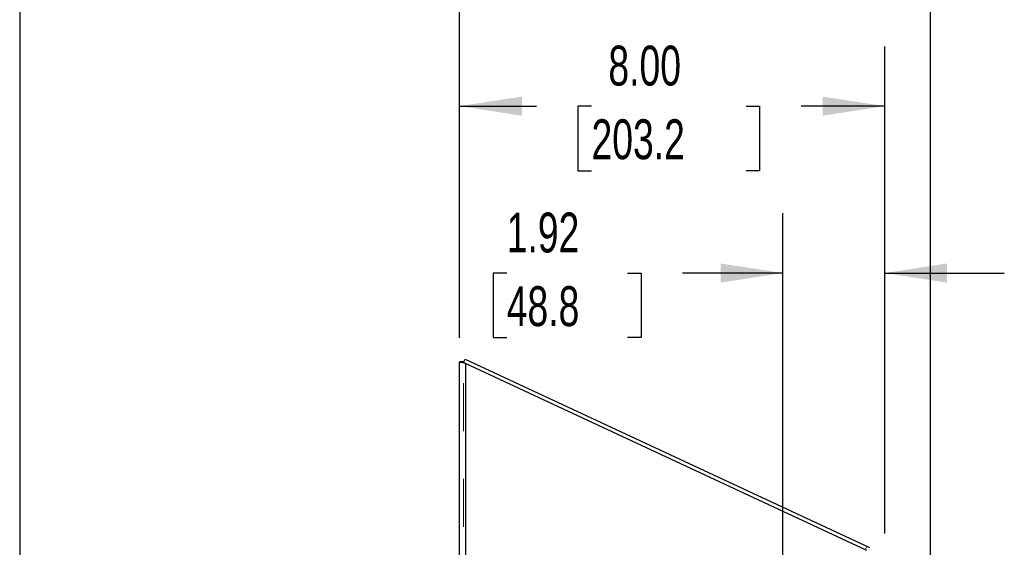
# Model space of a CAD drawing. Header units: inches. Extents: x 0.2 to 10.8, y 0.2 to 8.2.
# Tile 33 of 68: x 0.2 to 2.3, y 5.2 to 6.3. Entities that reach past the tile are written whole.
import ezdxf

# ---------------------------------------------------------------- set-up
doc = ezdxf.new("R2010")
doc.units = ezdxf.units.IN
doc.header["$MEASUREMENT"] = 0
doc.linetypes.add('HIDDEN', pattern=[0.075, 0.05, -0.025])
doc.layers.add('DIMENSIONS', color=140, linetype='Continuous')
doc.layers.add('TEXT', color=140, linetype='Continuous')
doc.styles.add('SLDTEXTSTYLE0', font='TXT', dxfattribs={"width": 0.7})
doc.dimstyles.new('SLDDIMSTYLE0', dxfattribs={"dimtxt": 0.084961, "dimasz": 0.13, "dimexe": 0, "dimexo": 0.0625, "dimgap": 0.02124, "dimtad": 0, "dimtih": 1, "dimtoh": 1, "dimlfac": 9, "dimrnd": 1e-09, "dimzin": 12, "dimdsep": 46, "dimtxsty": 'SLDTEXTSTYLE0', "dimsah": 1, "dimcen": 0.09, "dimadec": 0, "dimazin": 3, "dimtfac": 1, "dimtofl": 0, "dimtmove": 0, "dimatfit": 3, "dimfxl": 0, "dimfrac": 2, "dimtolj": 1, "dimtzin": 12, "dimarcsym": 0})
doc.dimstyles.new('SLDDIMSTYLE1', dxfattribs={"dimtxt": 0.084961, "dimasz": 0.13, "dimexe": 0, "dimexo": 0.0625, "dimgap": 0.02124, "dimtad": 0, "dimtih": 1, "dimtoh": 1, "dimlfac": 9, "dimrnd": 1e-09, "dimzin": 12, "dimdsep": 46, "dimtxsty": 'SLDTEXTSTYLE0', "dimsah": 1, "dimcen": 0.09, "dimadec": 0, "dimazin": 3, "dimtfac": 1, "dimtmove": 0, "dimatfit": 0, "dimfxl": 0, "dimfrac": 2, "dimtolj": 1, "dimtzin": 12, "dimarcsym": 0})
doc.dimstyles.new('SLDDIMSTYLE2', dxfattribs={"dimtxt": 0.084961, "dimasz": 0.13, "dimexe": 0, "dimexo": 0.0625, "dimgap": 0.02124, "dimtad": 0, "dimtih": 1, "dimtoh": 1, "dimlfac": 9, "dimrnd": 1e-09, "dimzin": 4, "dimdsep": 46, "dimtxsty": 'SLDTEXTSTYLE0', "dimsah": 1, "dimcen": 0.09, "dimadec": 0, "dimazin": 1, "dimtfac": 1, "dimtofl": 0, "dimtmove": 0, "dimatfit": 3, "dimfxl": 0, "dimfrac": 2, "dimtolj": 1, "dimtzin": 12, "dimarcsym": 0})

# ---------------------------------------------------------------- blocks, each defined once
blk = doc.blocks.new('_D_8')
at = {"layer": 'DIMENSIONS'}
for p, q in [((1.8455, 4.6565), (1.8455, 5.8693)), ((2.0589, 5.2), (2.0589, 5.8693)), ((1.2684, 5.7443), (1.2399, 5.7443)), ((1.2399, 5.7443), (1.2399, 5.6092)), ((1.5209, 5.7443), (1.5494, 5.7443)), ((1.5494, 5.7443), (1.5494, 5.6092)), ((1.8455, 5.7443), (1.636, 5.7443)), ((2.0589, 5.7443), (2.3089, 5.7443)), ((1.2399, 5.6092), (1.2684, 5.6092)), ((1.5494, 5.6092), (1.5209, 5.6092))]:
    blk.add_line(p, q, dxfattribs=at)
for points in [[(1.8455, 5.7443), (1.7155, 5.7643), (1.7155, 5.7243)], [(2.0589, 5.7443), (2.1889, 5.7243), (2.1889, 5.7643)]]:
    blk.add_solid(points, dxfattribs=at)
at = {"layer": 'DIMENSIONS', "char_height": 0.08333, "attachment_point": 1, "style": 'SLDTEXTSTYLE0'}
for s, insert in [('1.92', (1.2684, 5.8707)), ('48.8', (1.2684, 5.7167))]:
    blk.add_mtext(s, dxfattribs=dict(at, insert=insert))
blk = doc.blocks.new('_D_9')
at = {"layer": 'DIMENSIONS'}
for p, q in [((1.17, 5.6085), (1.17, 6.2183)), ((2.0589, 5.2), (2.0589, 6.2183)), ((1.17, 6.0933), (1.3305, 6.0933)), ((1.4457, 6.0933), (1.4171, 6.0933)), ((1.4171, 6.0933), (1.4171, 5.9583)), ((1.7688, 6.0933), (1.7973, 6.0933)), ((1.7973, 6.0933), (1.7973, 5.9583)), ((2.0589, 6.0933), (1.8839, 6.0933)), ((1.4171, 5.9583), (1.4457, 5.9583)), ((1.7973, 5.9583), (1.7688, 5.9583))]:
    blk.add_line(p, q, dxfattribs=at)
for points in [[(1.17, 6.0933), (1.3, 6.0733), (1.3, 6.1133)], [(2.0589, 6.0933), (1.9289, 6.1133), (1.9289, 6.0733)]]:
    blk.add_solid(points, dxfattribs=at)
at = {"layer": 'DIMENSIONS', "char_height": 0.08333, "attachment_point": 1, "style": 'SLDTEXTSTYLE0'}
for s, insert in [('8.00', (1.481, 6.2197)), ('203.2', (1.4457, 6.0657))]:
    blk.add_mtext(s, dxfattribs=dict(at, insert=insert))
blk = doc.blocks.new('_D_10')
at = {"layer": 'DIMENSIONS'}
for p, q in [((1.17, 5.6085), (1.17, 6.5556)), ((2.1546, 5.1497), (2.1546, 6.5556)), ((1.17, 6.4306), (1.3891, 6.4306)), ((1.5042, 6.4306), (1.4757, 6.4306)), ((1.4757, 6.4306), (1.4757, 6.2956)), ((1.8274, 6.4306), (1.8559, 6.4306)), ((1.8559, 6.4306), (1.8559, 6.2956)), ((2.1546, 6.4306), (1.9425, 6.4306)), ((1.4757, 6.2956), (1.5042, 6.2956)), ((1.8559, 6.2956), (1.8274, 6.2956))]:
    blk.add_line(p, q, dxfattribs=at)
for points in [[(1.17, 6.4306), (1.3, 6.4106), (1.3, 6.4506)], [(2.1546, 6.4306), (2.0246, 6.4506), (2.0246, 6.4106)]]:
    blk.add_solid(points, dxfattribs=at)
at = {"layer": 'DIMENSIONS', "char_height": 0.08333, "attachment_point": 1, "style": 'SLDTEXTSTYLE0'}
for s, insert in [('8.86', (1.5396, 6.5571)), ('225.1', (1.5042, 6.403))]:
    blk.add_mtext(s, dxfattribs=dict(at, insert=insert))

msp = doc.modelspace()

# ---------------------------------------------------------------- linework, layer by layer
at = {"color": 7, "linetype": 'Continuous', "lineweight": 25}
for p, q in [((1.178026, 5.557304), (1.181368, 5.564472)), ((1.181368, 5.564472), (2.026772, 5.170254)), ((1.177987, 5.558493), (1.169987, 5.558493)), ((1.169987, 5.558493), (1.169987, 5.557715)), ((1.169987, 3.013918), (1.169987, 5.557715)), ((1.177987, 5.557715), (1.169987, 5.557715)), ((1.179125, 5.557222), (1.175004, 5.557222)), ((1.177987, 5.558493), (1.177987, 5.557715)), ((1.181987, 5.555356), (1.181987, 3.013918)), ((2.021441, 5.163912), (1.181987, 5.555356))]:
    msp.add_line(p, q, dxfattribs=at)
at = {"color": 7, "linetype": 'HIDDEN', "lineweight": 18}
for p, q in [((1.177987, 3.013918), (1.177987, 5.557715)), ((1.177987, 5.557222), (1.178026, 5.557304)), ((1.177987, 5.557222), (1.181987, 5.555356)), ((1.179659, 5.557222), (1.179125, 5.557222)), ((1.181987, 5.555356), (1.181987, 3.013918)), ((2.021558, 5.172685), (2.018177, 5.165435))]:
    msp.add_line(p, q, dxfattribs=at)
at = {"color": 7, "linetype": 'Continuous', "lineweight": 25}
for points, knots in [([(1.175004, 5.557222), (1.173459, 5.557304), (1.172183, 5.557386), (1.170446, 5.557551), (1.169987, 5.557633), (1.169987, 5.557715)], [0, 0, 0, 0, 0.5, 0.5, 1, 1, 1, 1]), ([(1.181987, 5.555356), (1.180745, 5.555667), (1.179503, 5.555978), (1.177137, 5.5566), (1.176014, 5.556911), (1.175004, 5.557222)], [0, 0, 0, 0, 0.5, 0.5, 1, 1, 1, 1]), ([(1.178151, 5.557572), (1.178133, 5.557579), (1.178, 5.557626), (1.177993, 5.557674), (1.177987, 5.557715)], [0, 0, 0, 0, 0.13460992, 1, 1, 1, 1])]:
    msp.add_open_spline(points, degree=3, knots=knots, dxfattribs=at)
at = {"color": 7, "linetype": 'HIDDEN', "lineweight": 18}
msp.add_open_spline([(1.179659, 5.557222), (1.179416, 5.557263), (1.178928, 5.557345), (1.178412, 5.557462), (1.178233, 5.557538), (1.178151, 5.557572)], degree=3, knots=[0, 0, 0, 0, 0.35156139, 0.7031231, 1, 1, 1, 1], dxfattribs=at)
msp.add_open_spline([(1.179659, 5.557222), (1.180333, 5.5566), (1.181159, 5.555978), (1.181987, 5.555356)], degree=3, dxfattribs=at)
at = {"layer": 'TEXT'}
msp.add_line((0.25, 8.25), (0.25, 0.25), dxfattribs=at)

# ---------------------------------------------------------------- dimensions: what is measured, and where the dimension line sits
at = {"layer": 'DIMENSIONS'}
for base, p1, p2, dimstyle, picture, middle in [((2.154557, 6.430614), (1.169987, 5.558493), (2.154557, 5.099717), 'SLDDIMSTYLE0', '_D_10', (1.665789, 6.430614)), ((2.058876, 6.093281), (1.169987, 5.558493), (2.058876, 5.150029), 'SLDDIMSTYLE2', '_D_9', (1.607228, 6.093281)), ((2.058876, 5.74427), (1.845469, 4.606529), (2.058876, 5.150029), 'SLDDIMSTYLE1', '_D_8', (1.394668, 5.74427))]:
    dim = msp.add_linear_dim(base=base, p1=p1, p2=p2, angle=0, dimstyle=dimstyle, dxfattribs=at)
    dim.commit()
    dim.dimension.update_dxf_attribs({"geometry": picture, "text_midpoint": middle, "dimtype": 160})

doc.saveas('drawing.dxf')
